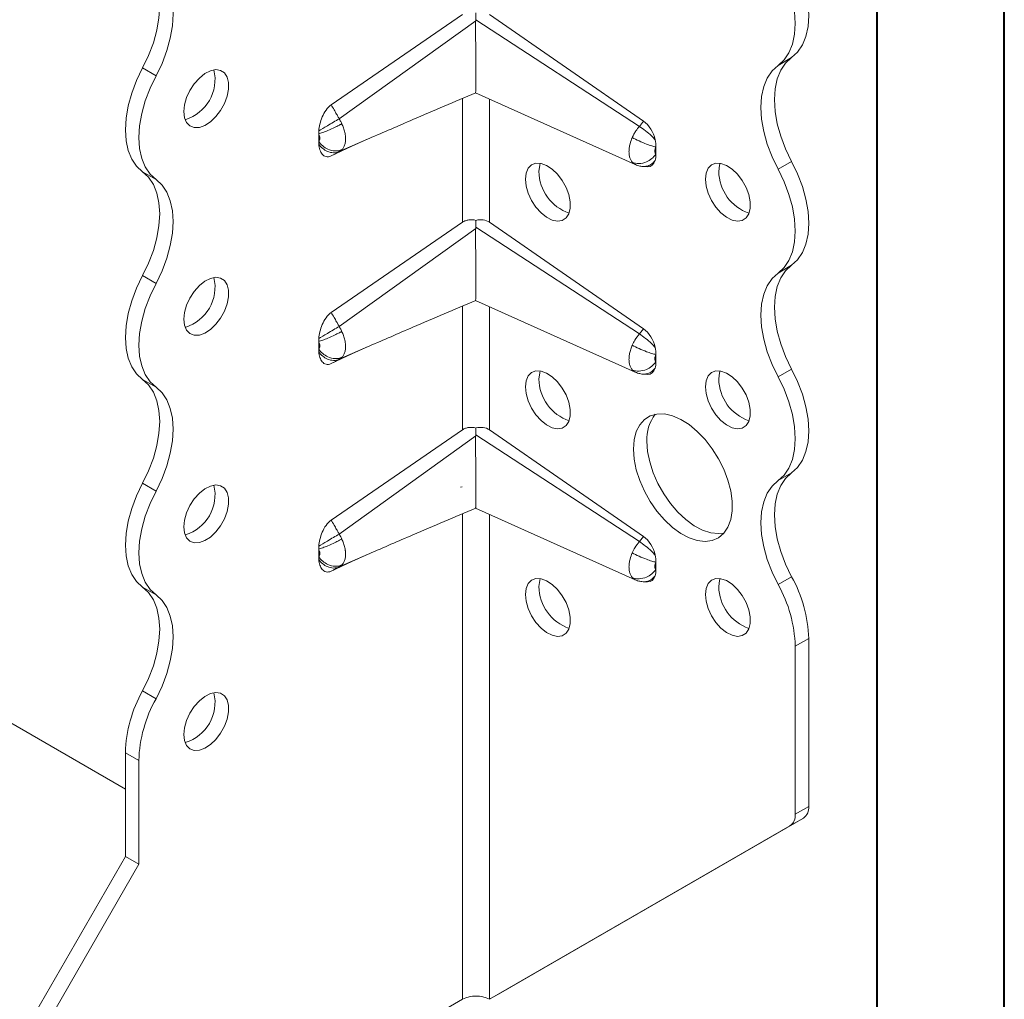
# Model space of a CAD drawing. Header units: millimetres. Extents: x 0 to 210, y 0 to 297.
# Tile 4 of 9: x 171 to 210, y 57 to 95. Entities that reach past the tile are written whole.
import ezdxf

# ---------------------------------------------------------------- set-up
doc = ezdxf.new("R2010")
doc.units = ezdxf.units.MM

msp = doc.modelspace()

# ---------------------------------------------------------------- linework, layer by layer
at = {"color": 7, "linetype": 'Continuous', "lineweight": 40}
for p, q in [((210.079, 0.215), (210.079, 297.215)), ((205.079, 5.215), (205.079, 292.215))]:
    msp.add_line(p, q, dxfattribs=at)
at = {"color": 7, "linetype": 'Continuous', "lineweight": 15}
for p, q in [((183.615, 91.724), (188.778, 95.274)), ((189.839, 95.271), (195.896, 91.075)), ((189.294, 95.032), (183.928, 91.173)), ((195.729, 90.876), (189.295, 95.071)), ((201.184, 93.274), (201.714, 93.58)), ((176.725, 92.866), (176.195, 93.172)), ((189.291, 92.192), (195.57, 89.376)), ((188.778, 87.109), (188.778, 91.972)), ((189.839, 91.947), (189.839, 87.106)), ((195.896, 91.075), (195.729, 90.876)), ((183.121, 90.284), (183.121, 90.583)), ((183.928, 89.883), (185.067, 90.383)), ((184.426, 90.092), (185.067, 90.383)), ((185.067, 90.383), (185.107, 90.401)), ((184.426, 90.092), (183.615, 89.714)), ((196.379, 90.069), (196.379, 89.778)), ((195.451, 89.467), (195.568, 89.379)), ((201.184, 89.191), (201.714, 89.497)), ((176.725, 88.783), (176.195, 89.089)), ((195.883, 89.297), (196.051, 89.29)), ((183.615, 83.559), (188.778, 87.109)), ((189.839, 87.106), (195.896, 82.91)), ((189.294, 86.866), (183.928, 83.007)), ((195.729, 82.711), (189.295, 86.906)), ((201.184, 85.108), (201.714, 85.414)), ((176.725, 84.7), (176.195, 85.006)), ((189.291, 84.027), (195.57, 81.211)), ((188.778, 78.943), (188.778, 83.807)), ((189.839, 83.781), (189.839, 78.94)), ((195.896, 82.91), (195.729, 82.711)), ((183.121, 82.119), (183.121, 82.418)), ((183.928, 81.717), (185.067, 82.218)), ((184.426, 81.927), (185.067, 82.218)), ((185.067, 82.218), (185.107, 82.235)), ((184.426, 81.927), (183.615, 81.548)), ((196.379, 81.904), (196.379, 81.612)), ((195.451, 81.301), (195.568, 81.213)), ((201.184, 81.026), (201.714, 81.332)), ((176.725, 80.617), (176.195, 80.924)), ((195.883, 81.131), (196.051, 81.125)), ((183.615, 75.393), (188.778, 78.943)), ((189.294, 78.701), (183.928, 74.842)), ((195.729, 74.545), (189.295, 78.741)), ((189.839, 78.94), (195.896, 74.744)), ((201.184, 76.943), (201.714, 77.249)), ((176.725, 76.535), (176.195, 76.841)), ((188.764, 76.695), (188.697, 76.685)), ((188.778, 56.547), (188.778, 75.641)), ((189.291, 75.861), (195.57, 73.045)), ((189.839, 75.616), (189.839, 56.547)), ((195.896, 74.744), (195.729, 74.545)), ((183.121, 73.953), (183.121, 74.253)), ((183.928, 73.552), (185.067, 74.052)), ((184.426, 73.762), (185.067, 74.052)), ((185.067, 74.052), (185.105, 74.069)), ((184.426, 73.762), (183.615, 73.383)), ((196.379, 73.738), (196.379, 73.447)), ((175.52, 64.813), (161.554, 72.875)), ((195.451, 73.136), (195.568, 73.048)), ((195.883, 72.966), (196.051, 72.959)), ((201.184, 72.86), (201.714, 73.166)), ((176.725, 72.452), (176.195, 72.758)), ((202.39, 70.735), (201.859, 70.429)), ((202.39, 70.735), (202.39, 64.133)), ((201.859, 63.827), (201.859, 70.429)), ((176.725, 68.369), (176.195, 68.675)), ((176.05, 65.938), (175.52, 66.244)), ((175.52, 62.162), (175.52, 66.244)), ((176.05, 65.938), (176.05, 61.855)), ((201.859, 63.827), (202.39, 64.133)), ((202.183, 63.675), (190.369, 56.853)), ((202.183, 63.675), (201.652, 63.369)), ((189.839, 56.547), (201.652, 63.369)), ((171.631, 55.426), (175.52, 62.162)), ((176.05, 61.855), (175.52, 62.162)), ((176.05, 61.855), (172.161, 55.119)), ((188.778, 56.547), (172.161, 46.954)), ((188.778, 56.547), (188.778, 56.547)), ((189.839, 56.547), (190.369, 56.853))]:
    msp.add_line(p, q, dxfattribs=at)
at = {"color": 7, "linetype": 'Continuous', "lineweight": 15, "flags": 128}
for points in [[(201.714, 97.663), (201.951, 97.173), (202.14, 96.674), (202.278, 96.177), (202.362, 95.693), (202.39, 95.231), (202.362, 94.802), (202.278, 94.415), (202.14, 94.078), (201.951, 93.797), (201.714, 93.58)], [(176.195, 93.172), (176.431, 93.662), (176.62, 94.16), (176.758, 94.657), (176.842, 95.141), (176.87, 95.603), (176.842, 96.032), (176.758, 96.419), (176.62, 96.757), (176.431, 97.037), (176.195, 97.254)], [(201.184, 93.274), (201.42, 93.491), (201.609, 93.771), (201.747, 94.109), (201.831, 94.496), (201.859, 94.925), (201.831, 95.387), (201.747, 95.871), (201.609, 96.368), (201.42, 96.867), (201.184, 97.356)], [(176.725, 96.948), (176.961, 96.731), (177.15, 96.451), (177.288, 96.113), (177.372, 95.726), (177.4, 95.297), (177.372, 94.835), (177.288, 94.351), (177.15, 93.854), (176.961, 93.355), (176.725, 92.866)], [(201.714, 93.58), (201.478, 93.363), (201.289, 93.082), (201.151, 92.745), (201.067, 92.357), (201.039, 91.928), (201.067, 91.467), (201.151, 90.982), (201.289, 90.486), (201.478, 89.987), (201.714, 89.497)], [(176.195, 89.089), (175.959, 89.306), (175.77, 89.587), (175.632, 89.924), (175.548, 90.312), (175.52, 90.741), (175.548, 91.202), (175.632, 91.686), (175.77, 92.183), (175.959, 92.682), (176.195, 93.172)], [(177.818, 91.455), (177.846, 91.725), (177.927, 92.01), (178.057, 92.292), (178.228, 92.554), (178.429, 92.778), (178.646, 92.952), (178.867, 93.063), (179.078, 93.106), (179.265, 93.077), (179.417, 92.978), (179.523, 92.815), (179.579, 92.599), (179.579, 92.343), (179.523, 92.064), (179.417, 91.778), (179.265, 91.504), (179.078, 91.259), (178.867, 91.058), (178.646, 90.914), (178.429, 90.837), (178.228, 90.83), (178.057, 90.894), (177.927, 91.026), (177.846, 91.217), (177.818, 91.455)], [(201.184, 89.191), (200.948, 89.681), (200.759, 90.18), (200.621, 90.676), (200.537, 91.161), (200.509, 91.622), (200.537, 92.051), (200.621, 92.439), (200.759, 92.776), (200.948, 93.056), (201.184, 93.274)], [(176.725, 92.866), (176.489, 92.376), (176.3, 91.877), (176.162, 91.38), (176.078, 90.896), (176.05, 90.434), (176.078, 90.005), (176.162, 89.618), (176.3, 89.281), (176.489, 89), (176.725, 88.783)], [(201.714, 89.497), (201.951, 89.007), (202.14, 88.509), (202.278, 88.012), (202.362, 87.528), (202.39, 87.066), (202.362, 86.637), (202.278, 86.25), (202.14, 85.912), (201.951, 85.632), (201.714, 85.414)], [(176.195, 85.006), (176.431, 85.496), (176.62, 85.995), (176.758, 86.492), (176.842, 86.976), (176.87, 87.437), (176.842, 87.866), (176.758, 88.254), (176.62, 88.591), (176.431, 88.872), (176.195, 89.089)], [(191.253, 88.8), (191.281, 89.038), (191.362, 89.229), (191.492, 89.361), (191.663, 89.425), (191.864, 89.418), (192.081, 89.341), (192.302, 89.197), (192.513, 88.996), (192.7, 88.751), (192.852, 88.477), (192.958, 88.191), (193.014, 87.912), (193.014, 87.656), (192.958, 87.44), (192.852, 87.277), (192.7, 87.178), (192.513, 87.149), (192.302, 87.192), (192.081, 87.303), (191.864, 87.477), (191.663, 87.702), (191.492, 87.963), (191.362, 88.245), (191.281, 88.53), (191.253, 88.8)], [(191.836, 89.423), (191.811, 89.344), (191.783, 89.106)], [(198.324, 88.801), (198.352, 89.039), (198.433, 89.23), (198.563, 89.361), (198.734, 89.426), (198.935, 89.419), (199.152, 89.341), (199.373, 89.198), (199.584, 88.997), (199.771, 88.752), (199.923, 88.478), (200.03, 88.192), (200.085, 87.912), (200.085, 87.656), (200.03, 87.44), (199.923, 87.278), (199.771, 87.179), (199.584, 87.15), (199.373, 87.192), (199.152, 87.304), (198.935, 87.478), (198.734, 87.702), (198.563, 87.964), (198.433, 88.246), (198.352, 88.531), (198.324, 88.801)], [(198.907, 89.424), (198.882, 89.345), (198.854, 89.107)], [(201.184, 85.108), (201.42, 85.326), (201.609, 85.606), (201.747, 85.943), (201.831, 86.331), (201.859, 86.76), (201.831, 87.221), (201.747, 87.706), (201.609, 88.203), (201.42, 88.701), (201.184, 89.191)], [(176.725, 88.783), (176.961, 88.566), (177.15, 88.285), (177.288, 87.948), (177.372, 87.56), (177.4, 87.131), (177.372, 86.67), (177.288, 86.185), (177.15, 85.689), (176.961, 85.19), (176.725, 84.7)], [(201.714, 85.414), (201.478, 85.197), (201.289, 84.917), (201.151, 84.579), (201.067, 84.192), (201.039, 83.763), (201.067, 83.301), (201.151, 82.817), (201.289, 82.32), (201.478, 81.822), (201.714, 81.332)], [(176.195, 80.924), (175.959, 81.141), (175.77, 81.421), (175.632, 81.759), (175.548, 82.146), (175.52, 82.575), (175.548, 83.037), (175.632, 83.521), (175.77, 84.018), (175.959, 84.516), (176.195, 85.006)], [(177.818, 83.289), (177.846, 83.559), (177.927, 83.844), (178.057, 84.126), (178.228, 84.388), (178.429, 84.613), (178.646, 84.786), (178.867, 84.898), (179.078, 84.941), (179.265, 84.911), (179.417, 84.812), (179.523, 84.65), (179.579, 84.434), (179.579, 84.178), (179.523, 83.898), (179.417, 83.613), (179.265, 83.339), (179.078, 83.093), (178.867, 82.893), (178.646, 82.749), (178.429, 82.671), (178.228, 82.665), (178.057, 82.729), (177.927, 82.861), (177.846, 83.052), (177.818, 83.289)], [(201.184, 81.026), (200.948, 81.516), (200.759, 82.014), (200.621, 82.511), (200.537, 82.995), (200.509, 83.457), (200.537, 83.886), (200.621, 84.273), (200.759, 84.611), (200.948, 84.891), (201.184, 85.108)], [(176.725, 84.7), (176.489, 84.21), (176.3, 83.712), (176.162, 83.215), (176.078, 82.731), (176.05, 82.269), (176.078, 81.84), (176.162, 81.453), (176.3, 81.115), (176.489, 80.835), (176.725, 80.617)], [(201.714, 81.332), (201.951, 80.842), (202.14, 80.343), (202.278, 79.847), (202.362, 79.362), (202.39, 78.901), (202.362, 78.472), (202.278, 78.084), (202.14, 77.747), (201.951, 77.466), (201.714, 77.249)], [(176.195, 76.841), (176.431, 77.331), (176.62, 77.829), (176.758, 78.326), (176.842, 78.81), (176.87, 79.272), (176.842, 79.701), (176.758, 80.088), (176.62, 80.426), (176.431, 80.706), (176.195, 80.924)], [(191.253, 80.635), (191.281, 80.873), (191.362, 81.063), (191.492, 81.195), (191.663, 81.26), (191.864, 81.253), (192.081, 81.175), (192.302, 81.032), (192.513, 80.831), (192.7, 80.586), (192.852, 80.312), (192.958, 80.026), (193.014, 79.746), (193.014, 79.49), (192.958, 79.274), (192.852, 79.112), (192.7, 79.013), (192.513, 78.984), (192.302, 79.026), (192.081, 79.138), (191.864, 79.312), (191.663, 79.536), (191.492, 79.798), (191.362, 80.08), (191.281, 80.365), (191.253, 80.635)], [(191.836, 81.258), (191.811, 81.179), (191.783, 80.941)], [(198.324, 80.635), (198.352, 80.873), (198.433, 81.064), (198.563, 81.196), (198.734, 81.26), (198.935, 81.254), (199.152, 81.176), (199.373, 81.032), (199.584, 80.832), (199.771, 80.586), (199.923, 80.312), (200.03, 80.027), (200.085, 79.747), (200.085, 79.491), (200.03, 79.275), (199.923, 79.113), (199.771, 79.014), (199.584, 78.984), (199.373, 79.027), (199.152, 79.139), (198.935, 79.312), (198.734, 79.537), (198.563, 79.799), (198.433, 80.081), (198.352, 80.366), (198.324, 80.635)], [(198.907, 81.259), (198.882, 81.179), (198.854, 80.942)], [(201.184, 76.943), (201.42, 77.16), (201.609, 77.441), (201.747, 77.778), (201.831, 78.165), (201.859, 78.594), (201.831, 79.056), (201.747, 79.54), (201.609, 80.037), (201.42, 80.536), (201.184, 81.026)], [(176.725, 80.617), (176.961, 80.4), (177.15, 80.12), (177.288, 79.782), (177.372, 79.395), (177.4, 78.966), (177.372, 78.504), (177.288, 78.02), (177.15, 77.523), (176.961, 77.025), (176.725, 76.535)], [(195.495, 78.186), (195.523, 78.549), (195.607, 78.87), (195.742, 79.138), (195.927, 79.347), (196.155, 79.49), (196.42, 79.564), (196.715, 79.565), (197.03, 79.495), (197.357, 79.354), (197.687, 79.148), (198.009, 78.881), (198.315, 78.563), (198.596, 78.201), (198.844, 77.806), (199.051, 77.39), (199.212, 76.965), (199.322, 76.543), (199.378, 76.135), (199.378, 75.754), (199.322, 75.411), (199.212, 75.115), (199.051, 74.876), (198.844, 74.699), (198.596, 74.59), (198.315, 74.553), (198.009, 74.587), (197.687, 74.693), (197.357, 74.867), (197.03, 75.104), (196.715, 75.398), (196.42, 75.74), (196.155, 76.119), (195.927, 76.526), (195.742, 76.948), (195.607, 77.373), (195.523, 77.79), (195.495, 78.186)], [(196.026, 78.492), (196.054, 78.096), (196.137, 77.68), (196.273, 77.254), (196.457, 76.832), (196.686, 76.425), (196.951, 76.046), (197.245, 75.704), (197.561, 75.411), (197.888, 75.173), (198.217, 74.999), (198.54, 74.893), (198.846, 74.859), (199.054, 74.879)], [(201.714, 77.249), (201.478, 77.032), (201.289, 76.751), (201.151, 76.414), (201.067, 76.027), (201.039, 75.598), (201.067, 75.136), (201.151, 74.652), (201.289, 74.155), (201.478, 73.656), (201.714, 73.166)], [(176.195, 72.758), (175.959, 72.976), (175.77, 73.256), (175.632, 73.593), (175.548, 73.981), (175.52, 74.41), (175.548, 74.871), (175.632, 75.356), (175.77, 75.852), (175.959, 76.351), (176.195, 76.841)], [(177.818, 75.124), (177.846, 75.394), (177.927, 75.679), (178.057, 75.961), (178.228, 76.223), (178.429, 76.447), (178.646, 76.621), (178.867, 76.733), (179.078, 76.775), (179.265, 76.746), (179.417, 76.647), (179.523, 76.484), (179.579, 76.268), (179.579, 76.013), (179.523, 75.733), (179.417, 75.447), (179.265, 75.173), (179.078, 74.928), (178.867, 74.727), (178.646, 74.584), (178.429, 74.506), (178.228, 74.499), (178.057, 74.564), (177.927, 74.695), (177.846, 74.886), (177.818, 75.124)], [(201.184, 72.86), (200.948, 73.35), (200.759, 73.849), (200.621, 74.345), (200.537, 74.83), (200.509, 75.291), (200.537, 75.72), (200.621, 76.108), (200.759, 76.445), (200.948, 76.726), (201.184, 76.943)], [(176.725, 76.535), (176.489, 76.045), (176.3, 75.546), (176.162, 75.049), (176.078, 74.565), (176.05, 74.104), (176.078, 73.675), (176.162, 73.287), (176.3, 72.95), (176.489, 72.669), (176.725, 72.452)], [(191.253, 72.469), (191.281, 72.707), (191.362, 72.898), (191.492, 73.03), (191.663, 73.094), (191.864, 73.088), (192.081, 73.01), (192.302, 72.866), (192.513, 72.665), (192.7, 72.42), (192.852, 72.146), (192.958, 71.86), (193.014, 71.581), (193.014, 71.325), (192.958, 71.109), (192.852, 70.946), (192.7, 70.847), (192.513, 70.818), (192.302, 70.861), (192.081, 70.973), (191.864, 71.146), (191.663, 71.371), (191.492, 71.632), (191.362, 71.915), (191.281, 72.2), (191.253, 72.469)], [(191.836, 73.093), (191.811, 73.013), (191.783, 72.776)], [(198.324, 72.47), (198.352, 72.708), (198.433, 72.899), (198.563, 73.03), (198.734, 73.095), (198.935, 73.088), (199.152, 73.011), (199.373, 72.867), (199.584, 72.666), (199.771, 72.421), (199.923, 72.147), (200.03, 71.861), (200.085, 71.582), (200.085, 71.326), (200.03, 71.11), (199.923, 70.947), (199.771, 70.848), (199.584, 70.819), (199.373, 70.862), (199.152, 70.973), (198.935, 71.147), (198.734, 71.371), (198.563, 71.633), (198.433, 71.915), (198.352, 72.2), (198.324, 72.47)], [(198.907, 73.093), (198.882, 73.014), (198.854, 72.776)], [(176.195, 68.675), (176.431, 69.165), (176.62, 69.664), (176.758, 70.161), (176.842, 70.645), (176.87, 71.107), (176.842, 71.536), (176.758, 71.923), (176.62, 72.26), (176.431, 72.541), (176.195, 72.758)], [(176.725, 72.452), (176.961, 72.235), (177.15, 71.954), (177.288, 71.617), (177.372, 71.229), (177.4, 70.8), (177.372, 70.339), (177.288, 69.855), (177.15, 69.358), (176.961, 68.859), (176.725, 68.369)], [(177.818, 66.959), (177.846, 67.229), (177.927, 67.514), (178.057, 67.796), (178.228, 68.057), (178.429, 68.282), (178.646, 68.456), (178.867, 68.567), (179.078, 68.61), (179.265, 68.581), (179.417, 68.482), (179.523, 68.319), (179.579, 68.103), (179.579, 67.847), (179.523, 67.568), (179.417, 67.282), (179.265, 67.008), (179.078, 66.763), (178.867, 66.562), (178.646, 66.418), (178.429, 66.341), (178.228, 66.334), (178.057, 66.398), (177.927, 66.53), (177.846, 66.721), (177.818, 66.959)]]:
    msp.add_lwpolyline(points, dxfattribs=at)
at = {"color": 7, "linetype": 'Continuous', "lineweight": 15}
for centre, radius, start, end in [((177.396, 92.719), 1.65, 286.6958, 13.3095), ((193.532, 89.118), 1.749, 180.3918, 251.1718), ((200.603, 89.119), 1.749, 180.3918, 251.1718), ((177.396, 84.553), 1.65, 286.6958, 13.3095), ((193.532, 80.953), 1.749, 180.3918, 251.1718), ((200.603, 80.954), 1.749, 180.3918, 251.1718), ((197.584, 78.589), 1.562, 141.8665, 183.5594), ((177.396, 76.388), 1.65, 286.6958, 13.3095), ((196.55, 70.264), 5.312, 1.7822, 29.2619), ((197.081, 70.57), 5.312, 1.7822, 29.2619), ((193.532, 72.788), 1.749, 180.3918, 251.1718), ((200.603, 72.788), 1.749, 180.3918, 251.1718), ((180.829, 66.079), 5.312, 150.7381, 178.2178), ((177.396, 68.222), 1.65, 286.6958, 13.3095), ((181.359, 65.773), 5.312, 150.7381, 178.2178), ((201.889, 64.084), 0.503, 305.698, 5.6204), ((201.359, 63.777), 0.503, 305.698, 5.6204), ((189.308, 55.523), 1.153, 62.6097, 117.3903)]:
    msp.add_arc(centre, radius, start, end, dxfattribs=at)
for centre, major_axis, ratio, start_param, end_param in [((195.849, 90.411), (-0.326, 0.736), 0.568519, 4.384611, 5.532817), ((195.849, 90.049), (-0.326, 0.736), 0.568519, 2.869716, 3.715446), ((189.308, 86.473), (0.615, 0.559), 0.768356, 0.176102, 0.965136), ((195.849, 82.245), (-0.326, 0.736), 0.568519, 4.384611, 5.532817), ((195.849, 81.883), (-0.326, 0.736), 0.568519, 2.869716, 3.715446), ((189.308, 78.308), (0.615, 0.559), 0.768356, 0.176102, 0.965136), ((195.849, 74.08), (-0.326, 0.736), 0.568519, 4.384611, 5.532817), ((195.849, 73.718), (-0.326, 0.736), 0.568519, 2.869716, 3.715446)]:
    msp.add_ellipse(centre, major_axis=major_axis, ratio=ratio, start_param=start_param, end_param=end_param, dxfattribs=at)
for points in [[(189.306, 95.345), (189.303, 95.254), (189.3, 95.163), (189.295, 95.071)], [(189.294, 95.032), (189.294, 95.045), (189.295, 95.058), (189.295, 95.071)], [(196.379, 90.069), (196.379, 90.158), (196.372, 90.251), (196.35, 90.349)], [(196.35, 89.532), (196.372, 89.603), (196.379, 89.689), (196.379, 89.778)], [(189.306, 87.18), (189.303, 87.089), (189.3, 86.997), (189.295, 86.906)], [(189.294, 86.866), (189.294, 86.88), (189.295, 86.893), (189.295, 86.906)], [(196.379, 81.904), (196.379, 81.993), (196.372, 82.086), (196.35, 82.184)], [(196.35, 81.366), (196.372, 81.438), (196.379, 81.523), (196.379, 81.612)], [(189.306, 79.014), (189.303, 78.923), (189.3, 78.832), (189.295, 78.741)], [(189.294, 78.701), (189.294, 78.714), (189.295, 78.727), (189.295, 78.741)], [(196.379, 73.738), (196.379, 73.827), (196.372, 73.921), (196.35, 74.019)], [(196.35, 73.201), (196.372, 73.273), (196.379, 73.358), (196.379, 73.447)]]:
    msp.add_open_spline(points, degree=3, dxfattribs=at)
for points, knots in [([(189.294, 95.032), (189.293, 94.963), (189.292, 94.756), (189.293, 94.383), (189.294, 93.978), (189.295, 93.633), (189.296, 93.362), (189.297, 93.1), (189.297, 92.869), (189.297, 92.672), (189.296, 92.516), (189.296, 92.391), (189.295, 92.284), (189.293, 92.209), (189.293, 92.199), (189.293, 92.195)], [0, 0, 0, 0, 0.059482, 0.178118, 0.300779, 0.369051, 0.438921, 0.507298, 0.578147, 0.639366, 0.702413, 0.763276, 0.825434, 0.91811, 1, 1, 1, 1]), ([(185.107, 90.4), (185.679, 90.647), (187.064, 91.246), (188.468, 91.842), (189.294, 92.192)], [0, 0, 0, 0, 0.412277, 1, 1, 1, 1]), ([(183.125, 90.695), (183.132, 90.783), (183.146, 90.874), (183.19, 91.059), (183.221, 91.154), (183.302, 91.341), (183.352, 91.433), (183.472, 91.599), (183.541, 91.673), (183.615, 91.724)], [0, 0, 0, 0, 0.25, 0.25, 0.5, 0.5, 0.75, 0.75, 1, 1, 1, 1]), ([(183.928, 91.173), (183.915, 91.196), (183.902, 91.219), (183.868, 91.278), (183.847, 91.315), (183.793, 91.411), (183.76, 91.469), (183.689, 91.594), (183.652, 91.659), (183.615, 91.724)], [-0.126791, -0.126791, -0.126791, -0.126791, -0.1109421, -0.1109421, -0.0855839, -0.0855839, -0.0450108, -0.0450108, 0, 0, 0, 0]), ([(183.121, 90.583), (183.166, 90.596), (183.275, 90.631), (183.498, 90.718), (183.695, 90.807), (183.836, 90.876), (183.905, 90.911), (183.96, 90.94), (183.996, 90.96), (184.017, 90.971), (184.027, 90.976), (184.032, 90.979)], [0, 0, 0, 0, 0.214286, 0.428571, 0.714286, 0.785714, 0.857143, 0.928571, 0.964286, 0.982143, 1, 1, 1, 1]), ([(183.125, 90.695), (183.214, 90.75), (183.479, 90.91), (183.79, 91.092), (183.928, 91.173)], [0, 0, 0, 0, 0.4184242, 0.9184242, 0.9184242, 0.9184242, 0.9184242]), ([(184.032, 90.979), (184.022, 90.999), (184.003, 91.039), (183.969, 91.104), (183.943, 91.148), (183.928, 91.173)], [0, 0, 0, 0, 0.303994, 0.608704, 1, 1, 1, 1]), ([(184.032, 89.957), (184.056, 89.981), (184.103, 90.041), (184.145, 90.14), (184.166, 90.23), (184.179, 90.329), (184.179, 90.437), (184.166, 90.55), (184.145, 90.666), (184.103, 90.814), (184.057, 90.927), (184.032, 90.979)], [-0.09692135, -0.09692135, -0.09692135, -0.09692135, -0.08573721, -0.07455307, -0.068961, -0.06336893, -0.05218479, -0.04659272, -0.04100065, -0.02981651, -0.01863237, -0.01863237, -0.01863237, -0.01863237]), ([(183.125, 90.695), (183.124, 90.676), (183.123, 90.657), (183.122, 90.639), (183.122, 90.629), (183.121, 90.62), (183.121, 90.611), (183.121, 90.602), (183.121, 90.593), (183.121, 90.583)], [0, 0, 0, 0, 0.00013404, 0.00013404, 0.00013404, 0.0002011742, 0.0002011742, 0.0002011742, 0.000268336, 0.000268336, 0.000268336, 0.000268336]), ([(195.729, 90.876), (195.682, 90.821), (195.607, 90.723), (195.516, 90.572), (195.471, 90.482), (195.451, 90.437)], [-0.03148795, -0.03148795, -0.03148795, -0.03148795, -0.01804886, -0.00902443, 0.00000001, 0.00000001, 0.00000001, 0.00000001]), ([(196.35, 90.349), (196.309, 90.397), (196.194, 90.518), (195.974, 90.71), (195.807, 90.828), (195.729, 90.876)], [0, 0, 0, 0, 0.202908, 0.4886223, 0.7743366, 0.7743366, 0.7743366, 0.7743366]), ([(183.121, 90.583), (183.129, 90.567), (183.143, 90.533), (183.155, 90.49), (183.161, 90.456), (183.165, 90.424), (183.165, 90.393), (183.161, 90.365), (183.155, 90.339), (183.143, 90.31), (183.129, 90.292), (183.121, 90.284)], [-0.09692135, -0.09692135, -0.09692135, -0.09692135, -0.08573721, -0.07455307, -0.068961, -0.06336893, -0.05218479, -0.04659272, -0.04100065, -0.02981651, -0.01863237, -0.01863237, -0.01863237, -0.01863237]), ([(183.121, 90.284), (183.121, 90.275), (183.121, 90.266), (183.121, 90.257), (183.121, 90.243), (183.122, 90.23), (183.122, 90.216), (183.123, 90.203), (183.124, 90.19), (183.125, 90.177)], [0, 0, 0, 0, 0.0000670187, 0.0000670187, 0.0000670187, 0.0001676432, 0.0001676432, 0.0001676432, 0.00026839, 0.00026839, 0.00026839, 0.00026839]), ([(184.032, 89.957), (184.027, 89.955), (184.017, 89.95), (183.996, 89.942), (183.96, 89.93), (183.905, 89.917), (183.836, 89.908), (183.695, 89.907), (183.498, 89.957), (183.275, 90.1), (183.166, 90.219), (183.121, 90.284)], [0, 0, 0, 0, 0.017857, 0.035714, 0.071429, 0.142857, 0.214286, 0.285714, 0.571429, 0.785714, 1, 1, 1, 1]), ([(195.451, 90.437), (195.415, 90.356), (195.376, 90.245), (195.345, 90.111), (195.332, 90.032), (195.321, 89.928), (195.321, 89.805), (195.342, 89.672), (195.385, 89.556), (195.427, 89.494), (195.451, 89.467)], [-0.10675045, -0.10675045, -0.10675045, -0.10675045, -0.09062369, -0.0852481, -0.07987251, -0.07449692, -0.06374574, -0.05299456, -0.04224338, -0.03149221, -0.03149221, -0.03149221, -0.03149221]), ([(195.451, 90.437), (195.531, 90.392), (195.716, 90.3), (195.991, 90.185), (196.22, 90.107), (196.332, 90.078), (196.379, 90.069)], [0, 0, 0, 0, 0.285714, 0.571429, 0.785714, 1, 1, 1, 1]), ([(183.615, 89.714), (183.578, 89.697), (183.543, 89.686), (183.475, 89.678), (183.442, 89.68), (183.383, 89.694), (183.355, 89.706), (183.304, 89.738), (183.282, 89.758), (183.222, 89.828), (183.191, 89.888), (183.146, 90.022), (183.132, 90.096), (183.125, 90.177)], [0, 0, 0, 0, 0.125, 0.125, 0.25, 0.25, 0.375, 0.375, 0.5, 0.5, 0.75, 0.75, 1, 1, 1, 1]), ([(183.928, 89.883), (183.79, 89.821), (183.479, 89.828), (183.214, 90.05), (183.125, 90.177)], [0, 0, 0, 0, 0.5, 0.9184242, 0.9184242, 0.9184242, 0.9184242]), ([(183.615, 89.714), (183.652, 89.734), (183.689, 89.754), (183.76, 89.792), (183.793, 89.81), (183.847, 89.839), (183.868, 89.85), (183.902, 89.868), (183.915, 89.876), (183.928, 89.883)], [-0.126791, -0.126791, -0.126791, -0.126791, -0.0817802, -0.0817802, -0.0412071, -0.0412071, -0.0158489, -0.0158489, 0, 0, 0, 0]), ([(183.928, 89.883), (183.935, 89.886), (183.949, 89.894), (183.974, 89.909), (184.003, 89.93), (184.022, 89.948), (184.032, 89.957)], [0, 0, 0, 0, 0.165453, 0.391306, 0.696389, 1, 1, 1, 1]), ([(196.379, 89.778), (196.372, 89.786), (196.36, 89.804), (196.347, 89.839), (196.341, 89.879), (196.341, 89.916), (196.344, 89.947), (196.348, 89.971), (196.357, 90.012), (196.369, 90.045), (196.379, 90.069)], [-0.10675045, -0.10675045, -0.10675045, -0.10675045, -0.09599928, -0.0852481, -0.07449692, -0.06374574, -0.05837015, -0.05299456, -0.04761897, -0.03149221, -0.03149221, -0.03149221, -0.03149221]), ([(195.451, 89.467), (195.531, 89.43), (195.716, 89.395), (195.991, 89.459), (196.22, 89.598), (196.332, 89.714), (196.379, 89.778)], [0, 0, 0, 0, 0.285714, 0.571429, 0.785714, 1, 1, 1, 1]), ([(195.916, 89.299), (195.965, 89.302), (196.069, 89.308), (196.222, 89.388), (196.307, 89.484), (196.35, 89.532)], [0, 0, 0, 0, 0.300932, 0.650466, 1, 1, 1, 1]), ([(195.579, 89.372), (195.634, 89.35), (195.742, 89.308), (195.859, 89.3), (195.917, 89.296)], [0, 0, 0, 0, 0.5042288, 1, 1, 1, 1]), ([(188.778, 87.109), (188.813, 87.133), (188.851, 87.152), (188.933, 87.182), (188.978, 87.193), (189.113, 87.211), (189.21, 87.203), (189.306, 87.18)], [0, 0, 0, 0, 0.25, 0.25, 0.5, 0.5, 1, 1, 1, 1]), ([(189.294, 86.866), (189.293, 86.797), (189.292, 86.59), (189.293, 86.217), (189.294, 85.812), (189.295, 85.467), (189.296, 85.196), (189.297, 84.934), (189.297, 84.703), (189.297, 84.507), (189.296, 84.351), (189.296, 84.226), (189.295, 84.118), (189.293, 84.043), (189.293, 84.034), (189.293, 84.029)], [0, 0, 0, 0, 0.059449, 0.178155, 0.300894, 0.36915, 0.439002, 0.507363, 0.578194, 0.6394, 0.702433, 0.763307, 0.825477, 0.918194, 1, 1, 1, 1]), ([(185.107, 82.235), (185.679, 82.482), (187.064, 83.081), (188.468, 83.676), (189.294, 84.026)], [0, 0, 0, 0, 0.412283, 1, 1, 1, 1]), ([(183.125, 82.53), (183.132, 82.618), (183.146, 82.708), (183.19, 82.893), (183.221, 82.989), (183.302, 83.175), (183.352, 83.268), (183.472, 83.434), (183.541, 83.508), (183.615, 83.559)], [0, 0, 0, 0, 0.25, 0.25, 0.5, 0.5, 0.75, 0.75, 1, 1, 1, 1]), ([(183.928, 83.007), (183.915, 83.03), (183.902, 83.053), (183.868, 83.113), (183.847, 83.15), (183.793, 83.245), (183.76, 83.304), (183.689, 83.428), (183.652, 83.493), (183.615, 83.559)], [-0.126791, -0.126791, -0.126791, -0.126791, -0.1109421, -0.1109421, -0.0855839, -0.0855839, -0.0450108, -0.0450108, 0, 0, 0, 0]), ([(183.125, 82.53), (183.214, 82.585), (183.479, 82.744), (183.79, 82.927), (183.928, 83.007)], [0, 0, 0, 0, 0.4184242, 0.9184242, 0.9184242, 0.9184242, 0.9184242]), ([(184.032, 82.814), (184.023, 82.832), (184.004, 82.872), (183.97, 82.937), (183.943, 82.983), (183.928, 83.007)], [0, 0, 0, 0, 0.2798672, 0.6087047, 1, 1, 1, 1]), ([(183.121, 82.418), (183.166, 82.43), (183.275, 82.465), (183.498, 82.553), (183.695, 82.641), (183.836, 82.711), (183.905, 82.745), (183.96, 82.774), (183.996, 82.794), (184.017, 82.805), (184.027, 82.811), (184.032, 82.814)], [0, 0, 0, 0, 0.214286, 0.428571, 0.714286, 0.785714, 0.857143, 0.928571, 0.964286, 0.982143, 1, 1, 1, 1]), ([(183.125, 82.53), (183.124, 82.511), (183.123, 82.492), (183.122, 82.473), (183.122, 82.464), (183.121, 82.455), (183.121, 82.446), (183.121, 82.436), (183.121, 82.427), (183.121, 82.418)], [0, 0, 0, 0, 0.00013404, 0.00013404, 0.00013404, 0.0002011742, 0.0002011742, 0.0002011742, 0.000268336, 0.000268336, 0.000268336, 0.000268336]), ([(184.032, 81.791), (184.056, 81.816), (184.103, 81.875), (184.145, 81.974), (184.166, 82.065), (184.179, 82.164), (184.179, 82.258), (184.171, 82.342), (184.163, 82.399), (184.145, 82.501), (184.103, 82.649), (184.057, 82.761), (184.032, 82.814)], [-0.09692135, -0.09692135, -0.09692135, -0.09692135, -0.08573721, -0.07455307, -0.068961, -0.06336893, -0.05218479, -0.04938876, -0.04659272, -0.04100065, -0.02981651, -0.01863237, -0.01863237, -0.01863237, -0.01863237]), ([(195.729, 82.711), (195.666, 82.637), (195.563, 82.496), (195.481, 82.339), (195.451, 82.271)], [-0.03148795, -0.03148795, -0.03148795, -0.03148795, -0.01353664, 0.00000001, 0.00000001, 0.00000001, 0.00000001]), ([(196.35, 82.184), (196.309, 82.232), (196.194, 82.352), (195.974, 82.545), (195.807, 82.663), (195.729, 82.711)], [0, 0, 0, 0, 0.2029081, 0.4886224, 0.7743367, 0.7743367, 0.7743367, 0.7743367]), ([(183.121, 82.418), (183.129, 82.401), (183.143, 82.367), (183.155, 82.324), (183.16, 82.295), (183.163, 82.279), (183.165, 82.255), (183.165, 82.228), (183.161, 82.199), (183.155, 82.173), (183.143, 82.144), (183.129, 82.126), (183.121, 82.119)], [-0.09692135, -0.09692135, -0.09692135, -0.09692135, -0.08573721, -0.07455307, -0.068961, -0.06616497, -0.06336893, -0.05218479, -0.04659272, -0.04100065, -0.02981651, -0.01863237, -0.01863237, -0.01863237, -0.01863237]), ([(183.121, 82.119), (183.121, 82.109), (183.121, 82.1), (183.121, 82.091), (183.121, 82.078), (183.122, 82.064), (183.122, 82.051), (183.123, 82.038), (183.124, 82.024), (183.125, 82.011)], [0, 0, 0, 0, 0.0000670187, 0.0000670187, 0.0000670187, 0.0001676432, 0.0001676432, 0.0001676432, 0.00026839, 0.00026839, 0.00026839, 0.00026839]), ([(184.032, 81.791), (184.027, 81.789), (184.017, 81.785), (183.996, 81.777), (183.96, 81.764), (183.905, 81.751), (183.836, 81.743), (183.695, 81.741), (183.498, 81.791), (183.275, 81.935), (183.166, 82.054), (183.121, 82.119)], [0, 0, 0, 0, 0.017857, 0.035714, 0.071429, 0.142857, 0.214286, 0.285714, 0.571429, 0.785714, 1, 1, 1, 1]), ([(195.451, 82.271), (195.427, 82.217), (195.385, 82.108), (195.349, 81.972), (195.332, 81.866), (195.321, 81.763), (195.321, 81.639), (195.342, 81.507), (195.385, 81.391), (195.427, 81.329), (195.451, 81.301)], [-0.10675045, -0.10675045, -0.10675045, -0.10675045, -0.09599928, -0.0852481, -0.07987251, -0.07449692, -0.06374574, -0.05299456, -0.04224338, -0.03149221, -0.03149221, -0.03149221, -0.03149221]), ([(195.451, 82.271), (195.531, 82.227), (195.716, 82.134), (195.991, 82.02), (196.22, 81.942), (196.332, 81.913), (196.379, 81.904)], [0, 0, 0, 0, 0.285714, 0.571429, 0.785714, 1, 1, 1, 1]), ([(183.615, 81.548), (183.578, 81.531), (183.543, 81.521), (183.475, 81.513), (183.442, 81.515), (183.383, 81.528), (183.355, 81.54), (183.304, 81.573), (183.282, 81.593), (183.222, 81.663), (183.191, 81.723), (183.146, 81.856), (183.132, 81.931), (183.125, 82.011)], [0, 0, 0, 0, 0.125, 0.125, 0.25, 0.25, 0.375, 0.375, 0.5, 0.5, 0.75, 0.75, 1, 1, 1, 1]), ([(183.928, 81.717), (183.79, 81.655), (183.479, 81.662), (183.214, 81.885), (183.125, 82.011)], [0, 0, 0, 0, 0.5, 0.9184242, 0.9184242, 0.9184242, 0.9184242]), ([(183.615, 81.548), (183.652, 81.568), (183.689, 81.588), (183.76, 81.626), (183.793, 81.644), (183.847, 81.674), (183.868, 81.685), (183.902, 81.703), (183.915, 81.71), (183.928, 81.717)], [-0.126791, -0.126791, -0.126791, -0.126791, -0.0817802, -0.0817802, -0.0412071, -0.0412071, -0.0158489, -0.0158489, 0, 0, 0, 0]), ([(183.928, 81.717), (183.935, 81.72), (183.949, 81.728), (183.974, 81.744), (184.003, 81.765), (184.022, 81.783), (184.032, 81.791)], [0, 0, 0, 0, 0.1654521, 0.3913053, 0.6963914, 1, 1, 1, 1]), ([(196.379, 81.612), (196.372, 81.62), (196.36, 81.639), (196.347, 81.674), (196.341, 81.713), (196.341, 81.751), (196.344, 81.782), (196.349, 81.813), (196.36, 81.855), (196.372, 81.888), (196.379, 81.904)], [-0.10675045, -0.10675045, -0.10675045, -0.10675045, -0.09599928, -0.0852481, -0.07449692, -0.06374574, -0.05837015, -0.05299456, -0.04224338, -0.03149221, -0.03149221, -0.03149221, -0.03149221]), ([(195.451, 81.301), (195.531, 81.265), (195.716, 81.229), (195.991, 81.294), (196.22, 81.433), (196.332, 81.549), (196.379, 81.612)], [0, 0, 0, 0, 0.285714, 0.571429, 0.785714, 1, 1, 1, 1]), ([(195.916, 81.134), (195.965, 81.137), (196.069, 81.143), (196.222, 81.223), (196.307, 81.318), (196.35, 81.366)], [0, 0, 0, 0, 0.300932, 0.650466, 1, 1, 1, 1]), ([(195.579, 81.206), (195.634, 81.185), (195.742, 81.143), (195.859, 81.134), (195.917, 81.13)], [0, 0, 0, 0, 0.504229, 1, 1, 1, 1]), ([(188.778, 78.943), (188.813, 78.967), (188.851, 78.987), (188.933, 79.017), (188.978, 79.028), (189.113, 79.045), (189.21, 79.038), (189.306, 79.014)], [0, 0, 0, 0, 0.25, 0.25, 0.5, 0.5, 1, 1, 1, 1]), ([(189.294, 78.701), (189.293, 78.632), (189.292, 78.425), (189.293, 78.052), (189.294, 77.647), (189.295, 77.302), (189.296, 77.031), (189.297, 76.769), (189.297, 76.538), (189.297, 76.341), (189.296, 76.185), (189.296, 76.06), (189.295, 75.953), (189.294, 75.878), (189.293, 75.868), (189.293, 75.864)], [0, 0, 0, 0, 0.059492, 0.178126, 0.300788, 0.369063, 0.438934, 0.507313, 0.578164, 0.639385, 0.702434, 0.763301, 0.825467, 0.918109, 1, 1, 1, 1]), ([(185.105, 74.069), (185.677, 74.316), (187.063, 74.915), (188.468, 75.511), (189.294, 75.861)], [0, 0, 0, 0, 0.412497, 1, 1, 1, 1]), ([(183.125, 74.364), (183.132, 74.453), (183.146, 74.543), (183.19, 74.728), (183.221, 74.824), (183.302, 75.01), (183.352, 75.103), (183.472, 75.268), (183.541, 75.343), (183.615, 75.393)], [0, 0, 0, 0, 0.25, 0.25, 0.5, 0.5, 0.75, 0.75, 1, 1, 1, 1]), ([(183.928, 74.842), (183.915, 74.865), (183.902, 74.888), (183.868, 74.948), (183.847, 74.984), (183.793, 75.08), (183.76, 75.139), (183.689, 75.263), (183.652, 75.328), (183.615, 75.393)], [-0.126791, -0.126791, -0.126791, -0.126791, -0.1109421, -0.1109421, -0.0855839, -0.0855839, -0.0450108, -0.0450108, 0, 0, 0, 0]), ([(183.125, 74.364), (183.214, 74.419), (183.479, 74.579), (183.79, 74.762), (183.928, 74.842)], [0, 0, 0, 0, 0.4184242, 0.9184242, 0.9184242, 0.9184242, 0.9184242]), ([(184.032, 74.648), (184.022, 74.668), (184.003, 74.708), (183.969, 74.773), (183.943, 74.817), (183.928, 74.842)], [0, 0, 0, 0, 0.304147, 0.608706, 1, 1, 1, 1]), ([(183.121, 74.253), (183.166, 74.265), (183.275, 74.3), (183.498, 74.387), (183.695, 74.476), (183.836, 74.545), (183.905, 74.58), (183.96, 74.609), (183.996, 74.629), (184.017, 74.64), (184.027, 74.646), (184.032, 74.648)], [0, 0, 0, 0, 0.214286, 0.428571, 0.714286, 0.785714, 0.857143, 0.928571, 0.964286, 0.982143, 1, 1, 1, 1]), ([(183.125, 74.364), (183.124, 74.345), (183.123, 74.327), (183.122, 74.308), (183.122, 74.299), (183.121, 74.289), (183.121, 74.28), (183.121, 74.271), (183.121, 74.262), (183.121, 74.253)], [0, 0, 0, 0, 0.00013404, 0.00013404, 0.00013404, 0.0002011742, 0.0002011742, 0.0002011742, 0.000268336, 0.000268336, 0.000268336, 0.000268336]), ([(184.032, 73.626), (184.056, 73.65), (184.103, 73.71), (184.145, 73.809), (184.166, 73.9), (184.179, 73.998), (184.179, 74.093), (184.171, 74.177), (184.163, 74.234), (184.145, 74.335), (184.103, 74.483), (184.057, 74.596), (184.032, 74.648)], [-0.09692135, -0.09692135, -0.09692135, -0.09692135, -0.08573721, -0.07455307, -0.068961, -0.06336893, -0.05218479, -0.04938876, -0.04659272, -0.04100065, -0.02981651, -0.01863237, -0.01863237, -0.01863237, -0.01863237]), ([(195.729, 74.545), (195.666, 74.472), (195.563, 74.33), (195.481, 74.173), (195.451, 74.106)], [-0.03148795, -0.03148795, -0.03148795, -0.03148795, -0.01353664, 0.00000001, 0.00000001, 0.00000001, 0.00000001]), ([(196.35, 74.019), (196.309, 74.066), (196.194, 74.187), (195.974, 74.379), (195.807, 74.497), (195.729, 74.545)], [0, 0, 0, 0, 0.2029082, 0.4886225, 0.7743368, 0.7743368, 0.7743368, 0.7743368]), ([(183.121, 74.253), (183.129, 74.236), (183.143, 74.202), (183.155, 74.159), (183.16, 74.13), (183.163, 74.113), (183.165, 74.089), (183.165, 74.062), (183.161, 74.034), (183.155, 74.008), (183.143, 73.979), (183.129, 73.961), (183.121, 73.953)], [-0.09692135, -0.09692135, -0.09692135, -0.09692135, -0.08573721, -0.07455307, -0.068961, -0.06616497, -0.06336893, -0.05218479, -0.04659272, -0.04100065, -0.02981651, -0.01863237, -0.01863237, -0.01863237, -0.01863237]), ([(183.121, 73.953), (183.121, 73.944), (183.121, 73.935), (183.121, 73.926), (183.121, 73.912), (183.122, 73.899), (183.122, 73.886), (183.123, 73.872), (183.124, 73.859), (183.125, 73.846)], [0, 0, 0, 0, 0.0000670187, 0.0000670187, 0.0000670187, 0.0001676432, 0.0001676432, 0.0001676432, 0.00026839, 0.00026839, 0.00026839, 0.00026839]), ([(184.032, 73.626), (184.027, 73.624), (184.017, 73.62), (183.996, 73.611), (183.96, 73.599), (183.905, 73.586), (183.836, 73.577), (183.695, 73.576), (183.498, 73.626), (183.275, 73.77), (183.166, 73.889), (183.121, 73.953)], [0, 0, 0, 0, 0.017857, 0.035714, 0.071429, 0.142857, 0.214286, 0.285714, 0.571429, 0.785714, 1, 1, 1, 1]), ([(195.451, 74.106), (195.415, 74.025), (195.376, 73.914), (195.345, 73.78), (195.332, 73.701), (195.321, 73.597), (195.321, 73.474), (195.342, 73.342), (195.385, 73.226), (195.427, 73.163), (195.451, 73.136)], [-0.10675045, -0.10675045, -0.10675045, -0.10675045, -0.09062369, -0.0852481, -0.07987251, -0.07449692, -0.06374574, -0.05299456, -0.04224338, -0.03149221, -0.03149221, -0.03149221, -0.03149221]), ([(195.451, 74.106), (195.531, 74.061), (195.716, 73.969), (195.991, 73.854), (196.22, 73.776), (196.332, 73.748), (196.379, 73.738)], [0, 0, 0, 0, 0.285714, 0.571429, 0.785714, 1, 1, 1, 1]), ([(183.615, 73.383), (183.578, 73.366), (183.543, 73.356), (183.475, 73.347), (183.442, 73.349), (183.383, 73.363), (183.355, 73.375), (183.304, 73.407), (183.282, 73.427), (183.222, 73.497), (183.191, 73.557), (183.146, 73.691), (183.132, 73.766), (183.125, 73.846)], [0, 0, 0, 0, 0.125, 0.125, 0.25, 0.25, 0.375, 0.375, 0.5, 0.5, 0.75, 0.75, 1, 1, 1, 1]), ([(183.928, 73.552), (183.79, 73.49), (183.479, 73.497), (183.214, 73.72), (183.125, 73.846)], [0, 0, 0, 0, 0.5, 0.9184242, 0.9184242, 0.9184242, 0.9184242]), ([(183.928, 73.552), (183.936, 73.556), (183.953, 73.565), (183.98, 73.582), (184.007, 73.603), (184.024, 73.619), (184.032, 73.626)], [0, 0, 0, 0, 0.194155, 0.46607, 0.751774, 1, 1, 1, 1]), ([(196.379, 73.447), (196.372, 73.455), (196.36, 73.474), (196.347, 73.508), (196.341, 73.548), (196.341, 73.585), (196.344, 73.616), (196.348, 73.64), (196.357, 73.681), (196.369, 73.714), (196.379, 73.738)], [-0.10675045, -0.10675045, -0.10675045, -0.10675045, -0.09599928, -0.0852481, -0.07449692, -0.06374574, -0.05837015, -0.05299456, -0.04761897, -0.03149221, -0.03149221, -0.03149221, -0.03149221]), ([(183.615, 73.383), (183.652, 73.403), (183.689, 73.423), (183.76, 73.461), (183.793, 73.479), (183.847, 73.508), (183.868, 73.519), (183.902, 73.538), (183.915, 73.545), (183.928, 73.552)], [-0.126791, -0.126791, -0.126791, -0.126791, -0.0817802, -0.0817802, -0.0412071, -0.0412071, -0.0158489, -0.0158489, 0, 0, 0, 0]), ([(195.451, 73.136), (195.531, 73.099), (195.716, 73.064), (195.991, 73.128), (196.22, 73.267), (196.332, 73.383), (196.379, 73.447)], [0, 0, 0, 0, 0.285714, 0.571429, 0.785714, 1, 1, 1, 1]), ([(195.916, 72.969), (195.965, 72.971), (196.069, 72.977), (196.222, 73.057), (196.307, 73.153), (196.35, 73.201)], [0, 0, 0, 0, 0.3009317, 0.6504659, 1, 1, 1, 1]), ([(195.579, 73.041), (195.634, 73.019), (195.742, 72.977), (195.859, 72.969), (195.917, 72.965)], [0, 0, 0, 0, 0.504229, 1, 1, 1, 1])]:
    msp.add_open_spline(points, degree=3, knots=knots, dxfattribs=at)

doc.saveas('drawing.dxf')
